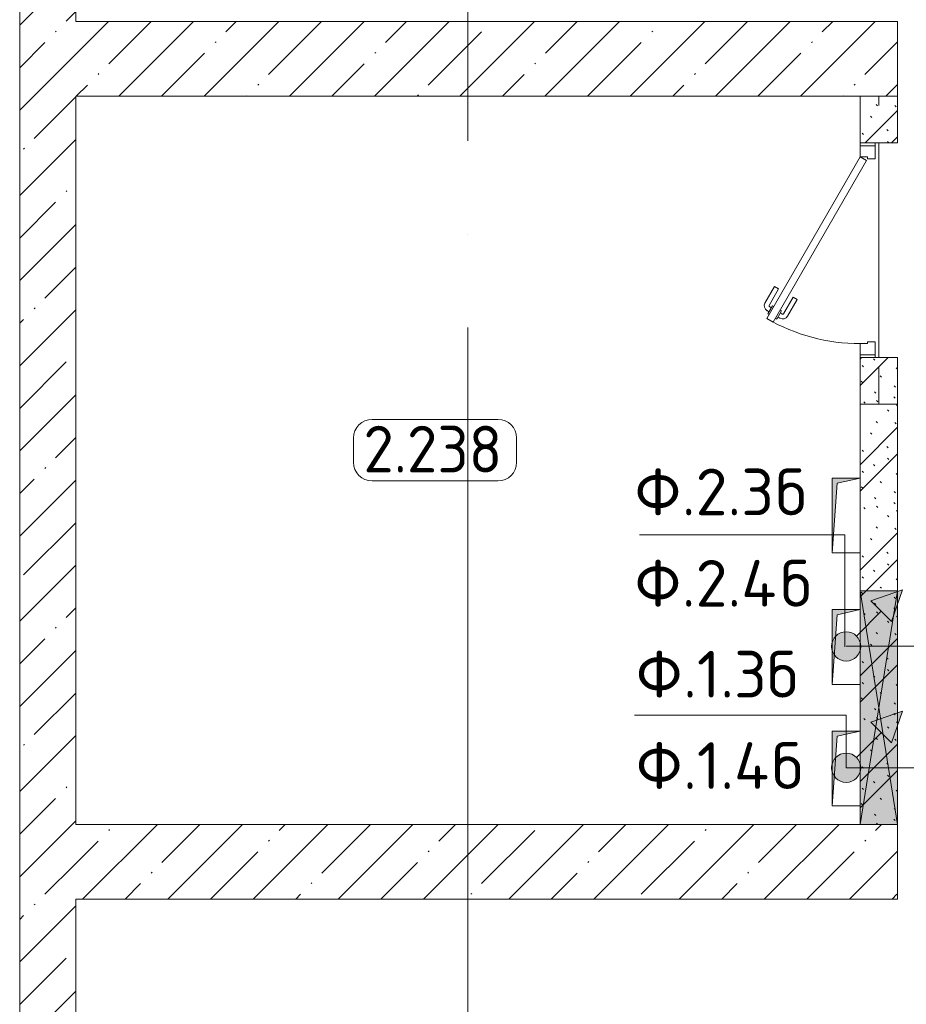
# Model space of a CAD drawing. Header units: millimetres. Extents: x -32229 to 291619, y -13689 to 125138.
# Tile 92 of 256: x 84205 to 88952, y 18286 to 23560. Entities that reach past the tile are written whole.
import ezdxf

# ---------------------------------------------------------------- set-up
doc = ezdxf.new("R2010")
doc.units = ezdxf.units.MM
doc.linetypes.add('3_ Штрих_ 1 х 1 мм', pattern=[400, 200, -200])
doc.linetypes.add('ADSK_Линия сетки', pattern=[5000, 4000, -500, 0, -500])
for name, color, linetype, lineweight in [('A-____-NOTE-TEXT', 7, 'Continuous', 18), ('A-AREA-____-IDEN', 7, 'Continuous', 9), ('A-DETL-____-THIN', 7, 'Continuous', 9), ('A-DOOR-____-MCUT', 7, 'Continuous', 9), ('A-DOOR-____-OTLN', 7, 'Continuous', 18), ('A-DOOR-FRAM-MCUT', 7, 'Continuous', 9), ('A-FLOR-____-OTLN', 7, 'Continuous', 18), ('A-GLAZ-____-MCUT', 7, 'Continuous', 9), ('A-GLAZ-____-OTLN', 7, 'Continuous', 18), ('A-WALL-____-MCUT', 7, 'Continuous', 40), ('A-WALL-____-PATT', 7, 'Continuous', 40), ('G-____-____-TEXT', 7, 'Continuous', 9), ('I-WALL-____-MCUT', 7, 'Continuous', 40), ('M-EQPM-____-OTLN', 7, 'Continuous', 18), ('S-BEAM-____-OTLN', 7, 'Continuous', 18), ('S-GRID-____-OTLN', 7, 'Continuous', 9)]:
    doc.layers.add(name, color=color, linetype=linetype, lineweight=lineweight)
doc.layers.add('A-DETL-____-OTLN', color=7, linetype='Continuous', lineweight=9, true_color=0x00a600)
doc.styles.add('GOST Common_9', font='GOST_Common.ttf', dxfattribs={"height": 250})
doc.styles.add('ISOCPEUR', font='isocpeur.ttf', dxfattribs={"height": 250})
pattern_1 = [(45, (0, 0), (-228.0985, 228.0985), []), (45, (228.1, 0), (-228.0985, 228.0985), [403.225, -80.645, 6.706, -73.939])]

# ---------------------------------------------------------------- blocks, each defined once
blk = doc.blocks.new('АР_Дверь однопольная - 1150х2100h_кл_ коридор-V5--02 ЭМ')
at = {"layer": 'A-DOOR-____-MCUT', "color": 253, "lineweight": 13, "true_color": 0xaaaaaa}
for p, q in [((-366, 600), (-386, 565.4)), ((500, 100), (-366, 600)), ((-386, 565.4), (480, 65.4)), ((480, 65.4), (500, 100))]:
    blk.add_line(p, q, dxfattribs=at)
at = {"layer": 'A-DOOR-____-OTLN', "color": 253, "lineweight": 5, "true_color": 0xaaaaaa}
for p, q in [((-344.4, 587.5), (-340.4, 594.4)), ((-340.4, 594.4), (-297.1, 569.4)), ((-329.5, 588.2), (-323.5, 598.6)), ((-307.9, 575.7), (-301.9, 586.1)), ((-206.3, 536.7), (-295.1, 587.9)), ((-193.8, 558.3), (-282.6, 609.6)), ((-364.4, 552.9), (-368.4, 545.9)), ((-368.4, 545.9), (-325.1, 520.9)), ((-357.5, 539.7), (-363.6, 529.3)), ((-325.1, 520.9), (-321.1, 527.9)), ((-297.1, 569.4), (-301.1, 562.5)), ((-206.3, 536.7), (-193.8, 558.3)), ((-263.8, 437.1), (-352.6, 488.3)), ((-335.9, 527.2), (-341.9, 516.8)), ((-251.3, 458.7), (-340.1, 510)), ((-251.3, 458.7), (-263.8, 437.1))]:
    blk.add_line(p, q, dxfattribs=at)
for centre, radius, start, end in [((500, 100), 1000, 150, 180), ((-297.6, 583.6), 30, 60, 150), ((-297.6, 583.6), 4.99, 60, 150), ((-337.6, 514.3), 30, 150, 240), ((-337.6, 514.3), 4.99, 150, 240)]:
    blk.add_arc(centre, radius, start, end, dxfattribs=at)
at = {"layer": 'A-DOOR-FRAM-MCUT', "color": 253, "lineweight": 13, "true_color": 0xaaaaaa}
for p, q in [((-560, 100), (-575, 100)), ((-500, 100), (-560, 100)), ((-560, 100), (-560, 20)), ((-500, 60), (-500, 100)), ((-490, 60), (-500, 60)), ((-490, 20), (-490, 60)), ((500, 60), (490, 60)), ((490, 60), (490, 20)), ((560, 100), (500, 100)), ((500, 100), (500, 60)), ((560, 20), (560, 100)), ((560, 100), (575, 100)), ((-560, 20), (-575, 20)), ((-560, 20), (-490, 20)), ((490, 20), (560, 20)), ((560, 20), (575, 20))]:
    blk.add_line(p, q, dxfattribs=at)
blk = doc.blocks.new('АР_Отверстие прямоугольное - ЭОМ-3884186--02 ЭМ')
at = {"layer": 'A-GLAZ-____-OTLN', "lineweight": 13, "true_color": 0xf0f0f0}
blk.add_hatch(color=7, dxfattribs=at).paths.add_polyline_path([(750, 100), (-500, 100), (-500, -100), (750, -100)])
at = {"layer": 'A-GLAZ-____-MCUT', "color": 253, "lineweight": 13, "true_color": 0xaaaaaa}
for p, q in [((-500, 100), (-500, -100)), ((750, 100), (750, -100))]:
    blk.add_line(p, q, dxfattribs=at)
at = {"layer": 'A-GLAZ-____-OTLN', "color": 253, "lineweight": 5, "true_color": 0xaaaaaa}
for p, q in [((750, 100), (-500, -100)), ((-500, 100), (750, -100))]:
    blk.add_line(p, q, dxfattribs=at)
at = {"layer": 'A-GLAZ-____-OTLN', "color": 253, "lineweight": 13, "true_color": 0xaaaaaa}
for p, q in [((750, 100), (-500, 100)), ((-500, 100), (-500, -100)), ((750, -100), (750, 100)), ((-500, -100), (-400, -100)), ((0, -100), (250, -100)), ((650, -100), (750, -100))]:
    blk.add_line(p, q, dxfattribs=at)
blk = doc.blocks.new('АР_Канал вертикальный прямоугольный - ЭОМ-6389621--02 ЭМ')
at = {"layer": 'M-EQPM-____-OTLN', "lineweight": 13, "true_color": 0xe2e2e2}
blk.add_hatch(color=254, dxfattribs=at).paths.add_polyline_path([(-75, -200), (-47.5, 172.5), (75, 200), (-75, 200)])
at = {"layer": 'M-EQPM-____-OTLN', "color": 253, "lineweight": 13, "true_color": 0xaaaaaa}
for p, q in [((75, 200), (-75, 200)), ((-75, 200), (-75, -200)), ((75, 200), (-75, 200)), ((-75, 200), (-75, -200)), ((-75, -200), (-75, 200)), ((-75, 200), (75, 200)), ((-75, -200), (-47.5, 172.5)), ((-75, -200), (-47.5, 172.5)), ((-47.5, 172.5), (75, 200)), ((-47.5, 172.5), (75, 200)), ((75, -200), (75, 200)), ((75, 200), (75, -200)), ((-75, -200), (75, -200)), ((75, -200), (-75, -200))]:
    blk.add_line(p, q, dxfattribs=at)
blk = doc.blocks.new('АР_Перемычка - 200_Уx2_75x5__250-250-V87--02 ЭМ')
at = {"layer": 'S-BEAM-____-OTLN', "color": 9, "linetype": '3_ Штрих_ 1 х 1 мм', "lineweight": 15, "true_color": 0xc4c4c4}
for p, q in [((-825, 100), (-825, -100)), ((825, 100), (825, -100)), ((-825, 0), (825, 0))]:
    blk.add_line(p, q, dxfattribs=at)
blk = doc.blocks.new('Наметкина 10_РД_АР_П_отсоединено_rvt-1--02 ЭМ')
at = {"layer": 'A-WALL-____-PATT', "lineweight": 5, "true_color": 0xaaaaaa}
h = blk.add_hatch(dxfattribs=at)
h.set_pattern_fill('FP_3', color=253, style=0, pattern_type=2)
h.set_pattern_definition(pattern_1)
h.paths.add_polyline_path([(84205.3, 2600), (84505.3, 2600), (84505.3, 30150), (84205.3, 30150), (84205.3, 4832.5)])
h = blk.add_hatch(dxfattribs=at)
h.set_pattern_fill('FP_3', color=253, style=0, pattern_type=2)
h.set_pattern_definition(pattern_1)
h.paths.add_polyline_path([(88905.3, 23150), (88905.3, 23550), (84505.3, 23550), (84505.3, 23150), (84597.6, 23150)])
h = blk.add_hatch(dxfattribs=at)
h.set_pattern_fill('FP_1', color=253, style=0, pattern_type=2)
h.set_pattern_definition([(135, (300.56, 377.28), (-565.6854, 6e-14), [10, -790]), (135, (349.8, 474.73), (-565.6854, 6e-14), [10, -790]), (135, (423.93, 473.06), (-565.6854, 6e-14), [10, -790]), (135, (229.92, 447.9), (-565.6854, 6e-14), [10, -790]), (135, (155.08, 447.9), (-565.6854, 6e-14), [10, -790]), (135, (114.9, 369.03), (-565.6854, 6e-14), [10, -790]), (135, (132.43, 285.8), (-565.6854, 6e-14), [10, -790]), (135, (214.66, 322), (-565.6854, 6e-14), [10, -790]), (135, (198.16, 261.88), (-565.6854, 6e-14), [10, -790]), (135, (45.2, 272.9), (-565.6854, 6e-14), [10, -790]), (135, (42.32, 336.16), (-565.6854, 6e-14), [10, -790]), (135, (92.26, 192.24), (-565.6854, 6e-14), [10, -790]), (135, (7.07, 149.2), (-565.6854, 6e-14), [10, -790]), (135, (80.6, 95.1), (-565.6854, 6e-14), [10, -790]), (135, (79.53, 36.94), (-565.6854, 6e-14), [10, -790]), (135, (153.87, 74.56), (-565.6854, 6e-14), [10, -790]), (135, (228.35, 124.8), (-565.6854, 6e-14), [10, -790]), (135, (279.75, 180.4), (-565.6854, 6e-14), [10, -790]), (135, (282.9, 31.63), (-565.6854, 6e-14), [10, -790]), (135, (377.38, 53.45), (-565.6854, 6e-14), [10, -790]), (135, (352.28, 102.7), (-565.6854, 6e-14), [10, -790]), (135, (354.05, 0), (-565.6854, 6e-14), [10, -790]), (135, (553.23, 16.45), (-565.6854, 6e-14), [10, -790]), (135, (542.38, 63.45), (-565.6854, 6e-14), [10, -790]), (135, (536.58, 239.3), (-565.6854, 6e-14), [10, -790]), (135, (475.85, 203.9), (-565.6854, 6e-14), [10, -790]), (135, (475.85, 316.54), (-565.6854, 6e-14), [10, -790]), (135, (520.8, 408.7), (-565.6854, 6e-14), [10, -790]), (135, (551.1, 470.8), (-565.6854, 6e-14), [10, -790]), (135, (235.25, 537.93), (-565.6854, 6e-14), [10, -790]), (135, (407.25, 547.65), (-565.6854, 6e-14), [10, -790]), (135, (94.5, 558.6), (-565.6854, 6e-14), [10, -790]), (135, (46.4, 532.3), (-565.6854, 6e-14), [10, -790]), (135, (85.56, 465.04), (-565.6854, 6e-14), [10, -790]), (135, (355.53, 181.14), (-565.6854, 6e-14), [10, -790]), (135, (362.23, 243.6), (-565.6854, 6e-14), [10, -790]), (135, (413.45, 344.1), (-565.6854, 6e-14), [10, -790]), (135, (286.3, 273.25), (-565.6854, 6e-14), [10, -790]), (135, (423.02, 263.72), (-565.6854, 6e-14), [10, -790]), (135, (162.94, 190.2), (-565.6854, 6e-14), [10, -790]), (135, (470.25, 120.93), (-565.6854, 6e-14), [10, -790]), (135, (484.48, 9.78), (-565.6854, 6e-14), [10, -790]), (45, (0, 212.13), (-565.6854, 0), []), (45, (212.13, 0), (-565.6854, 0), []), (45, (353.55, 0), (-565.6854, 0), []), (45, (0, 353.55), (-565.6854, 0), [])])
h.paths.add_polyline_path([(88905.3, 19250), (88905.3, 21750), (88705.3, 21750), (88705.3, 19250)])
h.paths.add_polyline_path([(88705.3, 22900), (88905.3, 22900), (88905.3, 23150), (88705.3, 23150)])
h = blk.add_hatch(dxfattribs=at)
h.set_pattern_fill('FP_3', color=253, style=0, pattern_type=2)
h.set_pattern_definition(pattern_1)
h.paths.add_polyline_path([(88705.3, 18850), (88905.3, 18850), (88905.3, 19250), (84505.3, 19250), (84505.3, 18850), (84597.6, 18850)])
at = {"layer": 'A-FLOR-____-OTLN', "color": 253, "lineweight": 13, "true_color": 0xaaaaaa}
for p, q in [((88805.3, 22900), (88805.3, 21750)), ((88805.3, 21750), (88805.3, 22900))]:
    blk.add_line(p, q, dxfattribs=at)
at = {"layer": 'A-WALL-____-MCUT', "color": 253, "lineweight": 13, "true_color": 0xaaaaaa}
for p, q in [((84205.3, 30150), (84205.3, 2600)), ((84505.3, 23550), (84505.3, 29750)), ((88905.3, 23550), (84505.3, 23550)), ((88905.3, 23150), (88905.3, 23550)), ((84505.3, 19250), (84505.3, 23150)), ((84505.3, 23150), (88905.3, 23150)), ((88705.3, 19250), (84505.3, 19250)), ((88905.3, 19250), (88705.3, 19250)), ((88905.3, 18850), (88905.3, 19250)), ((84505.3, 12450), (84505.3, 18850)), ((84505.3, 18850), (88905.3, 18850))]:
    blk.add_line(p, q, dxfattribs=at)
at = {"layer": 'I-WALL-____-MCUT', "color": 253, "lineweight": 13, "true_color": 0xaaaaaa}
for p, q in [((88705.3, 23150), (88705.3, 22900)), ((88905.3, 23150), (88705.3, 23150)), ((88905.3, 22900), (88905.3, 23150)), ((88705.3, 22900), (88905.3, 22900)), ((88705.3, 21750), (88705.3, 21105)), ((88905.3, 21750), (88705.3, 21750)), ((88905.3, 20500), (88905.3, 21750)), ((88705.3, 21105), (88705.3, 20705)), ((88705.3, 20705), (88705.3, 20500)), ((88705.3, 20500), (88705.3, 20400)), ((88905.3, 19250), (88905.3, 20500)), ((88705.3, 20400), (88705.3, 20000)), ((88705.3, 20000), (88705.3, 19750)), ((88705.3, 19750), (88705.3, 19350)), ((88705.3, 19350), (88705.3, 19250)), ((88705.3, 19250), (88905.3, 19250))]:
    blk.add_line(p, q, dxfattribs=at)
at = {"layer": 'A-DOOR-____-OTLN', "color": 253, "lineweight": 13, "true_color": 0xaaaaaa, "rotation": 89.9999999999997}
blk.add_blockref('АР_Дверь однопольная - 1150х2100h_кл_ коридор-V5--02 ЭМ', (88805.3, 22325), dxfattribs=at)
at = {"layer": 'A-GLAZ-____-OTLN', "color": 253, "lineweight": 13, "true_color": 0xaaaaaa, "rotation": 269.9999999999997}
blk.add_blockref('АР_Отверстие прямоугольное - ЭОМ-3884186--02 ЭМ', (88805.3, 20000), dxfattribs=at)
at = {"layer": 'M-EQPM-____-OTLN', "color": 253, "lineweight": 13, "true_color": 0xaaaaaa}
for p in [(88630.3, 20905), (88630.3, 20200), (88630.3, 19550)]:
    blk.add_blockref('АР_Канал вертикальный прямоугольный - ЭОМ-6389621--02 ЭМ', p, dxfattribs=at)
at = {"layer": 'S-BEAM-____-OTLN', "color": 253, "lineweight": 13, "true_color": 0xaaaaaa, "rotation": 89.9999999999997}
blk.add_blockref('АР_Перемычка - 200_Уx2_75x5__250-250-V87--02 ЭМ', (88805.3, 22325), dxfattribs=at)
blk = doc.blocks.new('Марка помещения 2 - Марка помещения 2-1605974--02 ЭМ')
at = {"layer": 'A-AREA-____-IDEN', "color": 253, "true_color": 0xaaaaaa}
for p, q in [((-1.797, 0.841), (1.569, 0.841)), ((-2.297, -0.309), (-2.297, 0.341)), ((2.069, 0.341), (2.069, -0.309)), ((1.569, -0.809), (-1.797, -0.809))]:
    blk.add_line(p, q, dxfattribs=at)
for centre, start, end in [((-1.797, 0.341), 90, 180), ((1.569, 0.341), 0, 90), ((-1.797, -0.309), 180, 270), ((1.569, -0.309), 270, 360)]:
    blk.add_arc(centre, 0.5, start, end, dxfattribs=at)
blk = doc.blocks.new('УГО Выше ниже синее _ 2020 - УГО Выше ниже синее _ 2020-2080887--02 ЭМ')
at = {"layer": 'A-____-NOTE-TEXT', "lineweight": 9, "true_color": 0x804000}
blk.add_hatch(color=36, dxfattribs=at).paths.add_polyline_path([(1.215, 0.668), (0.658, 1.225), (1.508, 1.517)])
h = blk.add_hatch(color=36, dxfattribs=at)
edge = h.paths.add_edge_path()
edge.add_arc((0, 0), 0.392, 0, 180)
edge.add_arc((0, 0), 0.392, 180, 360)
at = {"layer": 'A-____-NOTE-TEXT', "color": 36, "lineweight": 9, "true_color": 0x804000}
for p, q in [((1.508, 1.517), (0.658, 1.225)), ((1.215, 0.668), (1.508, 1.517)), ((0.658, 1.225), (1.215, 0.668)), ((0.277, 0.277), (0.941, 0.941))]:
    blk.add_line(p, q, dxfattribs=at)
blk.add_circle((0, 0), 0.392, dxfattribs=at)
for start, end in [(360, 180), (180, 360)]:
    blk.add_arc((0, 0), 0.392, start, end, dxfattribs=at)

msp = doc.modelspace()

# ---------------------------------------------------------------- linework, layer by layer
at = {"layer": 'A-DETL-____-OTLN', "color": 36, "true_color": 0x804000}
for p, q in [((89929.1, 20203.7), (88630.3, 20203.7)), ((88630.3, 19552.9), (89263.4, 19552.9))]:
    msp.add_line(p, q, dxfattribs=at)
at = {"layer": 'A-DETL-____-THIN'}
for p, q in [((88623.7, 20800.1), (87523.7, 20800.1)), ((88623.7, 20200.1), (88623.7, 20800.1)), ((88630.3, 19835.5), (87497.9, 19835.5)), ((88630.3, 19552.9), (88630.3, 19835.5))]:
    msp.add_line(p, q, dxfattribs=at)
at = {"layer": 'S-GRID-____-OTLN', "color": 253, "linetype": 'ADSK_Линия сетки', "true_color": 0xaaaaaa}
msp.add_line((86605.3, -12088.9), (86605.3, 125138.4), dxfattribs=at)

# ---------------------------------------------------------------- block references
at = {"lineweight": 5}
msp.add_blockref('Наметкина 10_РД_АР_П_отсоединено_rvt-1--02 ЭМ', (0, 0), dxfattribs=at)
at = {"layer": 'A-____-NOTE-TEXT', "color": 36, "lineweight": 9, "true_color": 0x804000, "xscale": 200, "yscale": 200, "zscale": 200}
for p in [(88630.3, 20202.9), (88630.3, 19552.9)]:
    msp.add_blockref('УГО Выше ниже синее _ 2020 - УГО Выше ниже синее _ 2020-2080887--02 ЭМ', p, dxfattribs=at)
at = {"layer": 'A-AREA-____-IDEN', "color": 253, "true_color": 0xaaaaaa, "xscale": 199.9999999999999, "yscale": 199.9999999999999, "zscale": 199.9999999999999}
msp.add_blockref('Марка помещения 2 - Марка помещения 2-1605974--02 ЭМ', (86451.9, 21251.1), dxfattribs=at)

# ---------------------------------------------------------------- texts
at = {"layer": 'A-AREA-____-IDEN', "color": 253, "true_color": 0xaaaaaa, "insert": (86045.4, 21384.8), "char_height": 250, "width": 994.092, "attachment_point": 1, "style": 'GOST Common_9'}
msp.add_mtext('2.238', dxfattribs=at)
at = {"layer": 'G-____-____-TEXT', "char_height": 250, "attachment_point": 1, "style": 'ISOCPEUR'}
for s, insert, width in [('\\fISOCPEUR|b0|i0|c204|p34|;Ф', (87499, 21155.6), 304.641), ('.2.3', (87750.3, 21155.6), 609.282), ('\\fISOCPEUR|b0|i0|c204|p34|;б', (88253.1, 21155.6), 208.439), ('\\fISOCPEUR|b0|i0|c204|p34|;б', (88279.5, 20666.2), 208.439), ('\\fISOCPEUR|b0|i0|c204|p34|;Ф', (87499, 20666.2), 304.641), ('.2.4', (87750.3, 20666.2), 641.35), ('\\fISOCPEUR|b0|i0|c204|p34|;б', (88207.2, 20179.3), 208.439), ('\\fISOCPEUR|b0|i0|c204|p34|;Ф', (87506, 20179.3), 304.641), ('.1.3', (87757.4, 20179.3), 545.148), ('\\fISOCPEUR|b0|i0|c204|p34|;Ф', (87506, 19689.8), 304.641), ('.1.4', (87757.4, 19689.8), 577.215), ('\\fISOCPEUR|b0|i0|c204|p34|;б', (88233.6, 19689.8), 208.439)]:
    msp.add_mtext(s, dxfattribs=dict(at, insert=insert, width=width))

doc.saveas('drawing.dxf')
